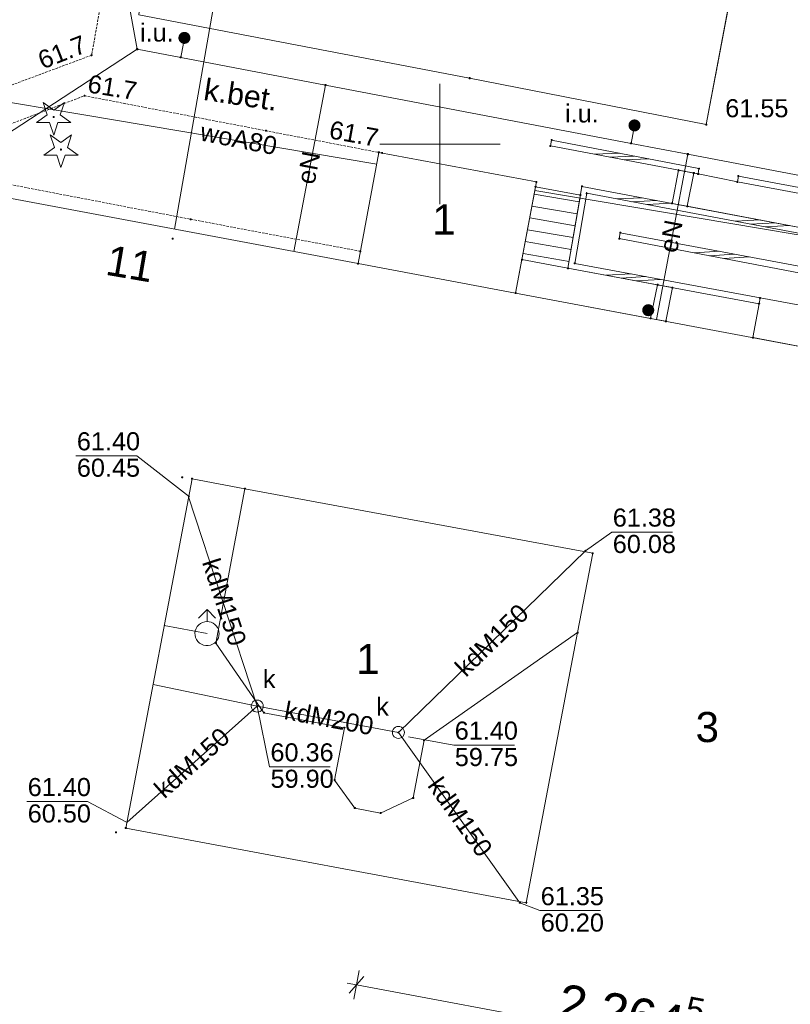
# Paper-space layout 'A-01 PLAN SYTUACYJNY' of a CAD drawing. Header units: millimetres. Extents: x 0 to 900, y 0 to 750.
# Tile 30 of 105: x 261 to 325, y 521 to 603. Entities that reach past the tile are written whole.
import ezdxf
from ezdxf.xclip import XClip

# ---------------------------------------------------------------- set-up
doc = ezdxf.new("R2010")
doc.units = ezdxf.units.MM
doc.header["$MEASUREMENT"] = 0
doc.header["$XCLIPFRAME"] = 0
doc.linetypes.add('PRZER2-1', pattern=[1.5, 1, -0.5])
doc.linetypes.add('PRZER3-1', pattern=[4000, 3000, -1000])
doc.layers.add('A_mapa_Nr_pióra__2', color=8, linetype='Continuous', lineweight=13)
doc.layers.add('A_podrys', color=7, linetype='Continuous')
doc.layers.add('A_wymiary_Nr_pióra__6', color=7, linetype='Continuous', lineweight=13, true_color=0x9f9fff)
doc.layers.add('A_wymiary_Nr_pióra__7', color=7, linetype='Continuous', lineweight=18, true_color=0x0000d2)
doc.styles.add('STYL_AUTOMATYCZNY_1', font='arial.ttf')

# ---------------------------------------------------------------- blocks, each defined once
blk = doc.blocks.new('Rysunek_3_3', base_point=(-1239.757, 488.381))
at = {"layer": 'A_mapa_Nr_pióra__2', "linetype": 'Continuous', "lineweight": 13}
for points in [[(273.797, 601.375), (273.814, 601.246), (273.864, 601.125), (273.944, 601.022), (274.047, 600.942), (274.168, 600.893), (274.297, 600.875), (274.427, 600.893), (274.547, 600.942), (274.651, 601.022), (274.73, 601.125), (274.78, 601.246), (274.797, 601.375), (274.78, 601.505), (274.73, 601.625), (274.651, 601.729), (274.547, 601.808), (274.427, 601.858), (274.297, 601.875), (274.168, 601.858), (274.047, 601.808), (273.944, 601.729), (273.864, 601.625), (273.814, 601.505)], [(266.507, 599.935), (266.51, 599.912), (266.519, 599.89), (266.534, 599.872), (266.552, 599.858), (266.574, 599.849), (266.597, 599.845), (266.62, 599.849), (266.642, 599.858), (266.661, 599.872), (266.675, 599.89), (266.684, 599.912), (266.687, 599.935), (266.684, 599.959), (266.675, 599.98), (266.661, 599.999), (266.642, 600.013), (266.62, 600.022), (266.597, 600.025), (266.574, 600.022), (266.552, 600.013), (266.534, 599.999), (266.519, 599.98), (266.51, 599.959)], [(265.927, 596.575), (265.93, 596.552), (265.939, 596.53), (265.954, 596.512), (265.972, 596.498), (265.994, 596.489), (266.017, 596.485), (266.04, 596.489), (266.062, 596.498), (266.081, 596.512), (266.095, 596.53), (266.104, 596.552), (266.107, 596.575), (266.104, 596.599), (266.095, 596.62), (266.081, 596.639), (266.062, 596.653), (266.04, 596.662), (266.017, 596.665), (265.994, 596.662), (265.972, 596.653), (265.954, 596.639), (265.939, 596.62), (265.93, 596.599)], [(263.457, 594.725), (263.485, 594.73), (263.51, 594.743), (263.53, 594.763), (263.543, 594.788), (263.547, 594.815), (263.543, 594.843), (263.53, 594.868), (263.51, 594.888), (263.485, 594.901), (263.457, 594.905), (263.429, 594.901), (263.404, 594.888), (263.384, 594.868), (263.372, 594.843), (263.367, 594.815), (263.372, 594.788), (263.384, 594.763), (263.404, 594.743), (263.429, 594.73)], [(311.137, 594.115), (311.154, 593.986), (311.204, 593.865), (311.284, 593.762), (311.387, 593.682), (311.508, 593.633), (311.637, 593.615), (311.767, 593.633), (311.887, 593.682), (311.991, 593.762), (312.07, 593.865), (312.12, 593.986), (312.137, 594.115), (312.12, 594.245), (312.07, 594.365), (311.991, 594.469), (311.887, 594.548), (311.767, 594.598), (311.637, 594.615), (311.508, 594.598), (311.387, 594.548), (311.284, 594.469), (311.204, 594.365), (311.154, 594.245)], [(317.497, 594.188), (317.5, 594.165), (317.509, 594.143), (317.524, 594.125), (317.542, 594.11), (317.564, 594.101), (317.587, 594.098), (317.611, 594.101), (317.632, 594.11), (317.651, 594.125), (317.665, 594.143), (317.674, 594.165), (317.677, 594.188), (317.674, 594.212), (317.665, 594.233), (317.651, 594.252), (317.632, 594.266), (317.611, 594.275), (317.587, 594.278), (317.564, 594.275), (317.542, 594.266), (317.524, 594.252), (317.509, 594.233), (317.5, 594.212)], [(264.057, 592.025), (264.085, 592.03), (264.11, 592.043), (264.13, 592.063), (264.143, 592.088), (264.147, 592.115), (264.143, 592.143), (264.13, 592.168), (264.11, 592.188), (264.085, 592.201), (264.057, 592.205), (264.029, 592.201), (264.004, 592.188), (263.984, 592.168), (263.972, 592.143), (263.967, 592.115), (263.972, 592.088), (263.984, 592.063), (264.004, 592.043), (264.029, 592.03)], [(290.607, 591.835), (290.61, 591.812), (290.619, 591.79), (290.634, 591.772), (290.652, 591.758), (290.674, 591.749), (290.697, 591.745), (290.72, 591.749), (290.742, 591.758), (290.761, 591.772), (290.775, 591.79), (290.784, 591.812), (290.787, 591.835), (290.784, 591.859), (290.775, 591.88), (290.761, 591.899), (290.742, 591.913), (290.72, 591.922), (290.697, 591.925), (290.674, 591.922), (290.652, 591.913), (290.634, 591.899), (290.619, 591.88), (290.61, 591.859)], [(312.277, 578.795), (312.294, 578.666), (312.344, 578.545), (312.424, 578.442), (312.527, 578.362), (312.648, 578.313), (312.777, 578.295), (312.907, 578.313), (313.027, 578.362), (313.131, 578.442), (313.21, 578.545), (313.26, 578.666), (313.277, 578.795), (313.26, 578.925), (313.21, 579.045), (313.131, 579.149), (313.027, 579.228), (312.907, 579.278), (312.777, 579.295), (312.648, 579.278), (312.527, 579.228), (312.424, 579.149), (312.344, 579.045), (312.294, 578.925)], [(274.026, 564.938), (274.029, 564.915), (274.038, 564.893), (274.053, 564.875), (274.071, 564.861), (274.093, 564.852), (274.116, 564.848), (274.14, 564.852), (274.161, 564.861), (274.18, 564.875), (274.194, 564.893), (274.203, 564.915), (274.206, 564.938), (274.203, 564.962), (274.194, 564.983), (274.18, 565.002), (274.161, 565.016), (274.14, 565.025), (274.116, 565.028), (274.093, 565.025), (274.071, 565.016), (274.053, 565.002), (274.038, 564.983), (274.029, 564.962)], [(307.474, 558.838), (307.477, 558.814), (307.486, 558.793), (307.5, 558.774), (307.519, 558.76), (307.541, 558.751), (307.564, 558.748), (307.587, 558.751), (307.609, 558.76), (307.627, 558.774), (307.642, 558.793), (307.651, 558.814), (307.654, 558.838), (307.651, 558.861), (307.642, 558.883), (307.627, 558.901), (307.609, 558.916), (307.587, 558.925), (307.564, 558.928), (307.541, 558.925), (307.519, 558.916), (307.5, 558.901), (307.486, 558.883), (307.477, 558.861)], [(280.251, 545.961), (280.255, 545.938), (280.264, 545.916), (280.278, 545.898), (280.296, 545.883), (280.318, 545.874), (280.341, 545.871), (280.365, 545.874), (280.386, 545.883), (280.405, 545.898), (280.419, 545.916), (280.428, 545.938), (280.431, 545.961), (280.428, 545.984), (280.419, 546.006), (280.405, 546.025), (280.386, 546.039), (280.365, 546.048), (280.341, 546.051), (280.318, 546.048), (280.296, 546.039), (280.278, 546.025), (280.264, 546.006), (280.255, 545.984)], [(291.962, 543.784), (291.965, 543.76), (291.974, 543.739), (291.988, 543.72), (292.007, 543.706), (292.029, 543.697), (292.052, 543.694), (292.075, 543.697), (292.097, 543.706), (292.116, 543.72), (292.13, 543.739), (292.139, 543.76), (292.142, 543.784), (292.139, 543.807), (292.13, 543.829), (292.116, 543.847), (292.097, 543.862), (292.075, 543.871), (292.052, 543.874), (292.029, 543.871), (292.007, 543.862), (291.988, 543.847), (291.974, 543.829), (291.965, 543.807)], [(268.535, 535.505), (268.538, 535.481), (268.547, 535.46), (268.562, 535.441), (268.58, 535.427), (268.602, 535.418), (268.625, 535.415), (268.649, 535.418), (268.67, 535.427), (268.689, 535.441), (268.703, 535.46), (268.712, 535.481), (268.715, 535.505), (268.712, 535.528), (268.703, 535.55), (268.689, 535.568), (268.67, 535.583), (268.649, 535.592), (268.625, 535.595), (268.602, 535.592), (268.58, 535.583), (268.562, 535.568), (268.547, 535.55), (268.538, 535.528)], [(302.033, 529.661), (302.036, 529.638), (302.045, 529.616), (302.059, 529.597), (302.078, 529.583), (302.1, 529.574), (302.123, 529.571), (302.146, 529.574), (302.168, 529.583), (302.186, 529.597), (302.201, 529.616), (302.21, 529.638), (302.213, 529.661), (302.21, 529.684), (302.201, 529.706), (302.186, 529.725), (302.168, 529.739), (302.146, 529.748), (302.123, 529.751), (302.1, 529.748), (302.078, 529.739), (302.059, 529.725), (302.045, 529.706), (302.036, 529.684)]]:
    blk.add_hatch(color=8, dxfattribs=at).paths.add_polyline_path(points)
at = {"layer": 'A_mapa_Nr_pióra__2', "color": 8, "linetype": 'Continuous', "lineweight": 13, "ltscale": 0.2, "flags": 128}
for points in [[(317.587, 594.188), (323.016, 622.958), (262.297, 634.175), (243.3, 637.703), (240.485, 639.135), (237.856, 641.964), (236.217, 646.415), (236.706, 651.268), (238.661, 656.454), (242.102, 659.692), (247.436, 661.455), (261.817, 659.315), (265.597, 658.615), (278.665, 655.901), (306.578, 650.688), (331.201, 645.996), (360.409, 640.5), (372.53, 638.137), (374.949, 631.47), (394.549, 627.83), (393.683, 634.068), (468.737, 619.755)], [(273.467, 585.516), (285.74, 655.387)], [(232.024, 505.082), (242.09, 559.414), (243.283, 565.008), (234.07, 567.396), (226.734, 571.577), (224.983, 576.268), (230.226, 608.747), (231.043, 613.07), (234.965, 618.74), (242.95, 622.217), (258.414, 619.495), (263.398, 617.331), (266.853, 615.151), (268.633, 610.031), (270.381, 600.44), (273.988, 599.752), (286.003, 597.461), (311.354, 592.629), (316.063, 591.731), (340.425, 587.087), (364.002, 582.593), (396.569, 576.385), (449.862, 567.027)], [(274.297, 601.375), (273.988, 599.752)], [(232.019, 594.62), (233.067, 600.528), (290.248, 590.912)], [(253.297, 589.295), (270.381, 600.44)], [(283.372, 583.659), (286.003, 597.461)], [(295.497, 587.575), (295.497, 597.575)], [(311.637, 594.115), (311.354, 592.629)], [(300.497, 592.575), (290.497, 592.575)], [(232.577, 486.555), (248.877, 571.875), (250.057, 571.655), (253.297, 589.295), (288.701, 582.661), (290.429, 591.879), (303.501, 589.429), (301.773, 580.211), (445.817, 553.215)], [(310.381, 591.809), (308.329, 591.729)], [(311.608, 591.572), (309.556, 591.492)], [(312.836, 591.335), (310.783, 591.255)], [(313.45, 578.024), (316.063, 591.731)], [(232.577, 486.555), (248.877, 571.875), (250.057, 571.655), (253.297, 589.295), (288.701, 582.661), (301.773, 580.211), (445.817, 553.215)], [(303.366, 588.707), (351.804, 580.561), (351.097, 576.827), (389.477, 569.955), (455.921, 557.093), (452.28, 540.06)], [(307.058, 587.771), (303.31, 588.412)], [(310.192, 588.022), (312.246, 588.122)], [(311.42, 587.79), (313.474, 587.89)], [(306.889, 586.785), (303.126, 587.429)], [(312.648, 587.559), (314.702, 587.659)], [(306.721, 585.799), (302.942, 586.446)], [(320.019, 586.17), (322.074, 586.274)], [(306.552, 584.814), (302.758, 585.463)], [(321.247, 585.938), (323.302, 586.043)], [(322.475, 585.707), (324.53, 585.811)], [(306.383, 583.828), (302.574, 584.48)], [(306.214, 582.842), (302.39, 583.497)], [(316.622, 583.544), (318.684, 583.679)], [(317.85, 583.31), (319.912, 583.445)], [(319.078, 583.076), (321.14, 583.211)], [(309.291, 581.688), (311.347, 581.807)], [(310.52, 581.46), (312.576, 581.579)], [(311.749, 581.231), (313.805, 581.35)], [(326.397, 579.015), (325.819, 575.705), (321.458, 576.522), (321.977, 579.335), (322.057, 579.815)], [(274.733, 563.311), (270.338, 566.725), (265.298, 566.725)], [(274.651, 563.308), (280.341, 545.961)], [(307.564, 558.838), (309.757, 560.402), (314.797, 560.402)], [(307.564, 558.838), (292.052, 543.784)], [(275.467, 553.27), (276.174, 553.978), (276.881, 553.27)], [(276.174, 552.978), (276.174, 553.978)], [(272.625, 552.64), (276.174, 551.978)], [(280.341, 545.961), (271.699, 547.766)], [(280.341, 545.961), (269.523, 536.306)], [(292.052, 543.784), (280.341, 545.961)], [(280.341, 545.961), (281.358, 540.932), (286.398, 540.932)], [(292.052, 543.784), (302.045, 529.77)], [(292.901, 543.414), (296.644, 542.734), (301.684, 542.734)], [(269.491, 536.348), (266.261, 538.055), (261.221, 538.055)], [(302.123, 529.661), (303.779, 529.009), (308.819, 529.009)]]:
    blk.add_lwpolyline(points, dxfattribs=at)
at = {"layer": 'A_mapa_Nr_pióra__2', "color": 8, "linetype": 'PRZER3-1', "lineweight": 13, "ltscale": 0.2, "flags": 128}
blk.add_lwpolyline([(317.587, 594.188), (323.016, 622.958), (262.297, 634.175), (243.3, 637.703), (240.485, 639.135), (237.856, 641.964), (236.217, 646.415), (236.706, 651.268), (238.661, 656.454), (242.102, 659.692), (247.436, 661.455), (261.817, 659.315), (265.597, 658.615), (278.665, 655.901), (306.578, 650.688), (331.201, 645.996), (360.409, 640.5), (372.53, 638.137), (374.949, 631.47), (394.549, 627.83), (393.683, 634.068), (485.673, 616.578), (491.694, 615.428), (494.467, 613.937), (498.655, 609.939), (500.385, 606.086), (501.005, 602.753), (499.637, 593.455)], dxfattribs=at)
at = {"layer": 'A_mapa_Nr_pióra__2', "color": 8, "linetype": 'Continuous', "lineweight": 13, "ltscale": 0.2, "flags": 128}
blk.add_lwpolyline([(317.587, 594.188), (297.957, 598.035), (270.517, 603.275), (271.177, 609.755, 0.304332), (261.577, 621.815), (253.057, 623.355), (244.937, 624.695), (240.357, 624.495), (236.357, 622.695)], format="xyb", dxfattribs=at)
at = {"layer": 'A_mapa_Nr_pióra__2', "color": 8, "linetype": 'PRZER2-1', "lineweight": 13, "ltscale": 0.2, "flags": 128}
for points in [[(323.016, 622.958), (317.587, 594.188)], [(288.893, 583.684), (274.817, 586.335), (251.937, 590.735), (251.997, 591.235), (266.017, 596.575), (281.057, 593.675), (290.429, 591.879)]]:
    blk.add_lwpolyline(points, dxfattribs=at)
blk.add_lwpolyline([(252.637, 594.735), (266.597, 599.935), (267.817, 606.715, 0.152045), (267.037, 612.915, 0.271847), (257.277, 619.395), (256.477, 619.095)], format="xyb", dxfattribs=at)
at = {"layer": 'A_mapa_Nr_pióra__2', "color": 8, "linetype": 'Continuous', "lineweight": 13, "ltscale": 0.2, "flags": 128}
for points in [[(270.336, 600.424), (270.336, 600.455), (270.365, 600.485), (270.397, 600.485), (270.426, 600.455), (270.426, 600.424), (270.397, 600.395), (270.365, 600.395)], [(273.943, 599.736), (273.943, 599.768), (273.972, 599.797), (274.004, 599.797), (274.033, 599.768), (274.033, 599.736), (274.004, 599.707), (273.972, 599.707)], [(297.912, 598.02), (297.912, 598.051), (297.941, 598.08), (297.973, 598.08), (298.002, 598.051), (298.002, 598.02), (297.973, 597.99), (297.941, 597.99)], [(285.958, 597.445), (285.958, 597.477), (285.987, 597.506), (286.019, 597.506), (286.048, 597.477), (286.048, 597.445), (286.019, 597.416), (285.987, 597.416)], [(264.002, 594.993), (264.884, 594.352), (263.794, 594.352), (263.457, 593.315), (263.12, 594.352), (262.031, 594.352), (262.912, 594.993), (262.575, 596.029), (263.457, 595.388), (264.339, 596.029)], [(281.012, 593.66), (281.012, 593.691), (281.041, 593.72), (281.073, 593.72), (281.102, 593.691), (281.102, 593.66), (281.073, 593.63), (281.041, 593.63)], [(317.542, 594.172), (317.542, 594.204), (317.571, 594.233), (317.603, 594.233), (317.632, 594.204), (317.632, 594.172), (317.603, 594.143), (317.571, 594.143)], [(264.602, 592.293), (265.484, 591.652), (264.394, 591.652), (264.057, 590.615), (263.72, 591.652), (262.631, 591.652), (263.512, 592.293), (263.175, 593.329), (264.057, 592.688), (264.939, 593.329)], [(304.657, 592.415), (304.757, 592.895), (316.977, 590.535), (316.917, 590.095)], [(304.712, 592.88), (304.712, 592.911), (304.741, 592.94), (304.773, 592.94), (304.802, 592.911), (304.802, 592.88), (304.773, 592.85), (304.741, 592.85)], [(290.384, 591.864), (290.384, 591.895), (290.413, 591.924), (290.445, 591.924), (290.474, 591.895), (290.474, 591.864), (290.445, 591.834), (290.413, 591.834)], [(304.612, 592.4), (304.612, 592.431), (304.641, 592.46), (304.673, 592.46), (304.702, 592.431), (304.702, 592.4), (304.673, 592.37), (304.641, 592.37)], [(311.309, 592.613), (311.309, 592.645), (311.338, 592.674), (311.37, 592.674), (311.399, 592.645), (311.399, 592.613), (311.37, 592.584), (311.338, 592.584)], [(288.701, 582.661), (301.773, 580.211), (302.295, 582.991), (303.427, 589.037), (303.501, 589.429), (290.429, 591.879)], [(316.018, 591.715), (316.018, 591.747), (316.047, 591.776), (316.079, 591.776), (316.108, 591.747), (316.108, 591.715), (316.079, 591.686), (316.047, 591.686)], [(316.559, 590.163), (316.017, 587.413), (314.756, 587.65), (315.295, 590.403)], [(315.25, 590.387), (315.25, 590.418), (315.279, 590.448), (315.311, 590.448), (315.34, 590.418), (315.34, 590.387), (315.311, 590.358), (315.279, 590.358)], [(316.932, 590.52), (316.932, 590.551), (316.961, 590.58), (316.993, 590.58), (317.022, 590.551), (317.022, 590.52), (316.993, 590.49), (316.961, 590.49)], [(303.456, 589.414), (303.456, 589.445), (303.485, 589.474), (303.517, 589.474), (303.546, 589.445), (303.546, 589.414), (303.517, 589.384), (303.485, 589.384)], [(316.917, 590.095), (316.559, 590.163), (316.017, 587.413), (328.557, 585.055), (328.477, 584.575), (307.677, 588.495), (306.677, 582.675), (322.057, 579.815), (326.397, 579.015), (327.117, 578.835), (330.517, 578.135), (331.037, 580.795), (310.377, 584.735), (310.457, 585.215), (331.217, 581.335), (332.297, 587.175), (320.177, 589.435)], [(320.177, 589.435), (320.257, 589.915), (332.857, 587.555), (331.977, 583.075), (330.997, 578.055), (330.517, 578.135), (331.037, 580.795), (310.377, 584.735), (310.457, 585.215), (331.217, 581.335), (332.297, 587.175)], [(316.514, 590.147), (316.514, 590.179), (316.543, 590.208), (316.575, 590.208), (316.604, 590.179), (316.604, 590.147), (316.575, 590.118), (316.543, 590.118)], [(316.872, 590.08), (316.872, 590.111), (316.901, 590.14), (316.933, 590.14), (316.962, 590.111), (316.962, 590.08), (316.933, 590.05), (316.901, 590.05)], [(320.132, 589.42), (320.132, 589.451), (320.161, 589.48), (320.193, 589.48), (320.222, 589.451), (320.222, 589.42), (320.193, 589.39), (320.161, 589.39)], [(320.212, 589.9), (320.212, 589.931), (320.241, 589.96), (320.273, 589.96), (320.302, 589.931), (320.302, 589.9), (320.273, 589.87), (320.241, 589.87)], [(303.427, 589.037), (307.155, 588.337), (306.117, 582.275), (302.295, 582.991)], [(303.382, 589.022), (303.382, 589.053), (303.411, 589.082), (303.443, 589.082), (303.472, 589.053), (303.472, 589.022), (303.443, 588.992), (303.411, 588.992)], [(328.477, 584.575), (307.677, 588.495), (306.677, 582.675), (322.057, 579.815), (321.977, 579.335), (306.117, 582.275), (307.277, 589.055), (328.557, 585.055)], [(307.232, 589.04), (307.232, 589.071), (307.261, 589.1), (307.293, 589.1), (307.322, 589.071), (307.322, 589.04), (307.293, 589.01), (307.261, 589.01)], [(307.11, 588.322), (307.11, 588.353), (307.139, 588.382), (307.171, 588.382), (307.2, 588.353), (307.2, 588.322), (307.171, 588.292), (307.139, 588.292)], [(307.632, 588.48), (307.632, 588.511), (307.661, 588.54), (307.693, 588.54), (307.722, 588.511), (307.722, 588.48), (307.693, 588.45), (307.661, 588.45)], [(314.711, 587.634), (314.711, 587.666), (314.74, 587.695), (314.772, 587.695), (314.801, 587.666), (314.801, 587.634), (314.772, 587.605), (314.74, 587.605)], [(315.972, 587.397), (315.972, 587.429), (316.001, 587.458), (316.033, 587.458), (316.062, 587.429), (316.062, 587.397), (316.033, 587.368), (316.001, 587.368)], [(274.772, 586.32), (274.772, 586.351), (274.801, 586.38), (274.833, 586.38), (274.862, 586.351), (274.862, 586.32), (274.833, 586.29), (274.801, 586.29)], [(273.282, 584.702), (273.282, 584.734), (273.311, 584.763), (273.342, 584.763), (273.372, 584.734), (273.372, 584.702), (273.342, 584.673), (273.311, 584.673)], [(310.332, 584.72), (310.332, 584.751), (310.361, 584.78), (310.393, 584.78), (310.422, 584.751), (310.422, 584.72), (310.393, 584.69), (310.361, 584.69)], [(310.412, 585.2), (310.412, 585.231), (310.441, 585.26), (310.473, 585.26), (310.502, 585.231), (310.502, 585.2), (310.473, 585.17), (310.441, 585.17)], [(288.848, 583.668), (288.848, 583.7), (288.877, 583.729), (288.909, 583.729), (288.938, 583.7), (288.938, 583.668), (288.909, 583.639), (288.877, 583.639)], [(313.557, 580.896), (312.977, 578.112), (301.773, 580.211), (302.295, 582.991), (306.117, 582.275)], [(302.25, 582.976), (302.25, 583.007), (302.279, 583.036), (302.311, 583.036), (302.34, 583.007), (302.34, 582.976), (302.311, 582.946), (302.279, 582.946)], [(288.656, 582.646), (288.656, 582.677), (288.685, 582.706), (288.717, 582.706), (288.746, 582.677), (288.746, 582.646), (288.717, 582.616), (288.685, 582.616)], [(306.072, 582.26), (306.072, 582.291), (306.101, 582.32), (306.133, 582.32), (306.162, 582.291), (306.162, 582.26), (306.133, 582.23), (306.101, 582.23)], [(306.632, 582.66), (306.632, 582.691), (306.661, 582.72), (306.693, 582.72), (306.722, 582.691), (306.722, 582.66), (306.693, 582.63), (306.661, 582.63)], [(314.776, 580.67), (314.237, 577.875), (312.977, 578.112), (313.557, 580.896)], [(313.512, 580.88), (313.512, 580.912), (313.541, 580.941), (313.573, 580.941), (313.602, 580.912), (313.602, 580.88), (313.573, 580.851), (313.541, 580.851)], [(314.731, 580.654), (314.731, 580.686), (314.76, 580.715), (314.792, 580.715), (314.821, 580.686), (314.821, 580.654), (314.792, 580.625), (314.76, 580.625)], [(301.728, 580.196), (301.728, 580.227), (301.757, 580.256), (301.789, 580.256), (301.818, 580.227), (301.818, 580.196), (301.789, 580.166), (301.757, 580.166)], [(322.012, 579.8), (322.012, 579.831), (322.041, 579.86), (322.073, 579.86), (322.102, 579.831), (322.102, 579.8), (322.073, 579.77), (322.041, 579.77)], [(321.932, 579.32), (321.932, 579.351), (321.961, 579.38), (321.993, 579.38), (322.022, 579.351), (322.022, 579.32), (321.993, 579.29), (321.961, 579.29)], [(312.932, 578.096), (312.932, 578.128), (312.961, 578.157), (312.992, 578.157), (313.022, 578.128), (313.022, 578.096), (312.992, 578.067), (312.961, 578.067)], [(314.192, 577.86), (314.192, 577.891), (314.221, 577.92), (314.253, 577.92), (314.282, 577.891), (314.282, 577.86), (314.253, 577.83), (314.221, 577.83)], [(321.413, 576.506), (321.413, 576.538), (321.443, 576.567), (321.474, 576.567), (321.503, 576.538), (321.503, 576.506), (321.474, 576.477), (321.443, 576.477)], [(274.937, 564.815), (279.317, 563.995), (276.917, 551.195), (280.897, 545.415), (287.577, 544.175), (286.757, 539.835), (288.437, 537.515), (290.577, 537.095), (293.277, 538.355), (294.177, 543.135), (306.917, 552.055), (302.657, 529.655), (269.437, 535.855)], [(274.937, 564.815), (279.317, 563.995), (308.177, 558.635), (306.917, 552.055), (302.657, 529.655), (269.437, 535.855)], [(274.892, 564.8), (274.892, 564.831), (274.921, 564.86), (274.953, 564.86), (274.982, 564.831), (274.982, 564.8), (274.953, 564.77), (274.921, 564.77)], [(279.317, 563.995), (308.177, 558.635), (306.917, 552.055), (294.177, 543.135), (293.277, 538.355), (290.577, 537.095), (288.437, 537.515), (286.757, 539.835), (287.577, 544.175), (280.897, 545.415), (276.917, 551.195)], [(279.272, 563.98), (279.272, 564.011), (279.301, 564.04), (279.333, 564.04), (279.362, 564.011), (279.362, 563.98), (279.333, 563.95), (279.301, 563.95)], [(308.132, 558.62), (308.132, 558.651), (308.161, 558.68), (308.193, 558.68), (308.222, 558.651), (308.222, 558.62), (308.193, 558.59), (308.161, 558.59)], [(276.174, 552.978), (276.348, 552.962), (276.516, 552.917), (276.674, 552.844), (276.817, 552.744), (276.94, 552.62), (277.04, 552.478), (277.114, 552.32), (277.159, 552.151), (277.174, 551.978), (277.159, 551.804), (277.114, 551.636), (277.04, 551.478), (276.93, 551.323), (276.792, 551.192), (276.632, 551.089), (276.456, 551.018), (276.269, 550.982), (276.079, 550.982), (275.892, 551.018), (275.716, 551.089), (275.556, 551.192), (275.418, 551.323), (275.308, 551.478), (275.229, 551.651), (275.184, 551.835), (275.175, 552.025), (275.202, 552.213), (275.265, 552.393), (275.36, 552.558), (275.484, 552.701), (275.634, 552.819), (275.803, 552.906), (275.985, 552.96)], [(306.872, 552.04), (306.872, 552.071), (306.901, 552.1), (306.933, 552.1), (306.962, 552.071), (306.962, 552.04), (306.933, 552.01), (306.901, 552.01)], [(276.872, 551.18), (276.872, 551.211), (276.901, 551.24), (276.933, 551.24), (276.962, 551.211), (276.962, 551.18), (276.933, 551.15), (276.901, 551.15)], [(280.341, 546.461), (280.471, 546.444), (280.591, 546.394), (280.695, 546.315), (280.774, 546.211), (280.824, 546.091), (280.841, 545.961), (280.824, 545.832), (280.774, 545.711), (280.695, 545.608), (280.591, 545.528), (280.471, 545.478), (280.341, 545.461), (280.212, 545.478), (280.091, 545.528), (279.988, 545.608), (279.908, 545.711), (279.859, 545.832), (279.841, 545.961), (279.859, 546.091), (279.908, 546.211), (279.988, 546.315), (280.091, 546.394), (280.212, 546.444)], [(280.852, 545.4), (280.852, 545.431), (280.881, 545.46), (280.913, 545.46), (280.942, 545.431), (280.942, 545.4), (280.913, 545.37), (280.881, 545.37)], [(287.532, 544.16), (287.532, 544.191), (287.561, 544.22), (287.593, 544.22), (287.622, 544.191), (287.622, 544.16), (287.593, 544.13), (287.561, 544.13)], [(292.052, 544.284), (292.182, 544.267), (292.302, 544.217), (292.406, 544.137), (292.485, 544.034), (292.535, 543.913), (292.552, 543.784), (292.535, 543.654), (292.485, 543.534), (292.406, 543.43), (292.302, 543.351), (292.182, 543.301), (292.052, 543.284), (291.923, 543.301), (291.802, 543.351), (291.699, 543.43), (291.619, 543.534), (291.569, 543.654), (291.552, 543.784), (291.569, 543.913), (291.619, 544.034), (291.699, 544.137), (291.802, 544.217), (291.923, 544.267)], [(294.132, 543.12), (294.132, 543.151), (294.161, 543.18), (294.193, 543.18), (294.222, 543.151), (294.222, 543.12), (294.193, 543.09), (294.161, 543.09)], [(286.712, 539.82), (286.712, 539.851), (286.741, 539.88), (286.773, 539.88), (286.802, 539.851), (286.802, 539.82), (286.773, 539.79), (286.741, 539.79)], [(293.232, 538.34), (293.232, 538.371), (293.261, 538.4), (293.293, 538.4), (293.322, 538.371), (293.322, 538.34), (293.293, 538.31), (293.261, 538.31)], [(288.392, 537.5), (288.392, 537.531), (288.421, 537.56), (288.453, 537.56), (288.482, 537.531), (288.482, 537.5), (288.453, 537.47), (288.421, 537.47)], [(290.532, 537.08), (290.532, 537.111), (290.561, 537.14), (290.593, 537.14), (290.622, 537.111), (290.622, 537.08), (290.593, 537.05), (290.561, 537.05)], [(269.392, 535.84), (269.392, 535.871), (269.421, 535.9), (269.453, 535.9), (269.482, 535.871), (269.482, 535.84), (269.453, 535.81), (269.421, 535.81)], [(302.612, 529.64), (302.612, 529.671), (302.641, 529.7), (302.673, 529.7), (302.702, 529.671), (302.702, 529.64), (302.673, 529.61), (302.641, 529.61)]]:
    blk.add_lwpolyline(points, close=True, dxfattribs=at)
at = {"layer": 'A_wymiary_Nr_pióra__6', "color": 161, "linetype": 'Continuous', "lineweight": 13, "ltscale": 0.2, "true_color": 0x9f9fff}
for p, q in [((288.799, 524.033), (288.359, 521.673)), ((288.579, 522.853), (287.81, 522.997)), ((333.101, 514.542), (288.579, 522.853))]:
    blk.add_line(p, q, dxfattribs=at)
at = {"layer": 'A_wymiary_Nr_pióra__7', "color": 172, "linetype": 'Continuous', "lineweight": 18, "ltscale": 0.2, "true_color": 0x0000d2}
blk.add_line((289.18, 523.555), (287.978, 522.151), dxfattribs=at)
at = {"layer": 'A_mapa_Nr_pióra__2', "color": 8, "linetype": 'Continuous', "lineweight": 13, "attachment_point": 7, "style": 'STYL_AUTOMATYCZNY_1'}
for s, insert, char_height in [('\\A1;{\\pql;\\fArial|b0|i0|c238|p0;\\W1.000000;i.u.}', (270.614, 601.047), 1.5), ('\\A1;{\\pql;\\fArial|b0|i0|c238|p0;\\W1.000000;61.55}', (319.165, 594.771), 1.5), ('\\A1;{\\pql;\\fArial|b0|i0|c238|p0;\\W1.000000;i.u.}', (305.875, 594.342), 1.5), ('\\A1;{\\pql;\\fArial|b0|i0|c238|p0;\\W1.000000;1}', (294.859, 585.06), 2.5), ('\\A1;{\\pql;\\fArial|b0|i0|c238|p0;\\W1.000000;61.40}', (265.376, 567.153), 1.5), ('\\A1;{\\pql;\\fArial|b0|i0|c238|p0;\\W1.000000;60.45}', (265.376, 564.963), 1.5), ('\\A1;{\\pql;\\fArial|b0|i0|c238|p0;\\W1.000000;61.38}', (309.835, 560.828), 1.5), ('\\A1;{\\pql;\\fArial|b0|i0|c238|p0;\\W1.000000;60.08}', (309.835, 558.639), 1.5), ('\\A1;{\\pql;\\fArial|b0|i0|c238|p0;\\W1.000000;1}', (288.547, 548.626), 2.5), ('\\A1;{\\pql;\\fArial|b0|i0|c238|p0;\\W1.000000;k}', (280.805, 547.468), 1.5), ('\\A1;{\\pql;\\fArial|b0|i0|c238|p0;\\W1.000000;k}', (290.211, 545.17), 1.5), ('\\A1;{\\pql;\\fArial|b0|i0|c238|p0;\\W1.000000;3}', (316.705, 542.945), 2.5), ('\\A1;{\\pql;\\fArial|b0|i0|c238|p0;\\W1.000000;61.40}', (296.722, 543.162), 1.5), ('\\A1;{\\pql;\\fArial|b0|i0|c238|p0;\\W1.000000;60.36}', (281.436, 541.359), 1.5), ('\\A1;{\\pql;\\fArial|b0|i0|c238|p0;\\W1.000000;59.75}', (296.731, 540.972), 1.5), ('\\A1;{\\pql;\\fArial|b0|i0|c238|p0;\\W1.000000;59.90}', (281.445, 539.17), 1.5), ('\\A1;{\\pql;\\fArial|b0|i0|c238|p0;\\W1.000000;61.40}', (261.299, 538.483), 1.5), ('\\A1;{\\pql;\\fArial|b0|i0|c238|p0;\\W1.000000;60.50}', (261.299, 536.293), 1.5), ('\\A1;{\\pql;\\fArial|b0|i0|c238|p0;\\W1.000000;61.35}', (303.857, 529.436), 1.5), ('\\A1;{\\pql;\\fArial|b0|i0|c238|p0;\\W1.000000;60.20}', (303.857, 527.247), 1.5)]:
    blk.add_mtext(s, dxfattribs=dict(at, insert=insert, char_height=char_height))
for s, insert, char_height, rotation in [('\\A1;{\\pql;\\fArial|b0|i0|c238|p0;\\W1.000000;61.7}', (262.54, 598.729), 1.5, 21.5204), ('\\A1;{\\pql;\\fArial|b0|i0|c238|p0;\\W1.000000;61.7}', (266.186, 596.843), 1.5, 350.82645), ('\\A1;{\\pql;\\fArial|b0|i0|c238|p0;\\W1.000000;k.bet.}', (275.807, 596.215), 1.8, 351.35803), ('\\A1;{\\pql;\\fArial|b0|i0|c238|p0;\\W1.000000;61.7}', (286.22, 593.04), 1.5, 349.68134), ('\\A1;{\\pql;\\fArial|b0|i0|c238|p0;\\W1.000000;woA80}', (275.516, 592.862), 1.5, 348.88248), ('\\A1;{\\pql;\\fArial|b0|i0|c238|p0;\\W1.000000;eN}', (285.097, 589.149), 1.5, 79.20731), ('\\A1;{\\pql;\\fArial|b0|i0|c238|p0;\\W1.000000;eN}', (315.166, 583.466), 1.5, 79.20731), ('\\A1;{\\pql;\\fArial|b0|i0|c238|p0;\\W1.000000;11}', (267.66, 581.752), 2.5, 350.23671), ('\\A1;{\\pql;\\fArial|b0|i0|c238|p0;\\W1.000000;kdM150}', (275.725, 557.893), 1.5, 288.16126), ('\\A1;{\\pql;\\fArial|b0|i0|c238|p0;\\W1.000000;kdM150}', (297.655, 548.291), 1.5, 44.14193), ('\\A1;{\\pql;\\fArial|b0|i0|c238|p0;\\W1.000000;kdM200}', (282.488, 544.883), 1.5, 349.46687), ('\\A1;{\\pql;\\fArial|b0|i0|c238|p0;\\W1.000000;kdM150}', (272.655, 538.207), 1.5, 41.74852), ('\\A1;{\\pql;\\fArial|b0|i0|c238|p0;\\W1.000000;kdM150}', (294.388, 539.36), 1.5, 305.49184)]:
    blk.add_mtext(s, dxfattribs=dict(at, insert=insert, char_height=char_height, rotation=rotation))
at = {"layer": 'A_wymiary_Nr_pióra__7', "color": 172, "linetype": 'Continuous', "lineweight": 18, "true_color": 0x0000d2, "insert": (304.924, 519.176), "char_height": 3, "attachment_point": 7, "rotation": 349.42648, "style": 'STYL_AUTOMATYCZNY_1'}
blk.add_mtext('\\A1;{\\pql;\\fArial|b0|i0|c238|p0;\\W1.000000;2\xa0264\\fArial|b0|i0|c238|p0;\\W1.000000;\\A1{\\H.66x;\\S5^  ;}}', dxfattribs=at)

psp = doc.layouts.new('A-01 PLAN SYTUACYJNY')

# ---------------------------------------------------------------- block references
at = {"layer": 'A_podrys', "color": 37, "linetype": 'Continuous', "lineweight": 5, "true_color": 0x656532}
ref = psp.add_blockref('Rysunek_3_3', (-1239.757, 488.381), dxfattribs=at)
XClip(ref).set_block_clipping_path([(29.90003743, 157.4723136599), (895.1, 745.1)])

doc.saveas('drawing.dxf')
